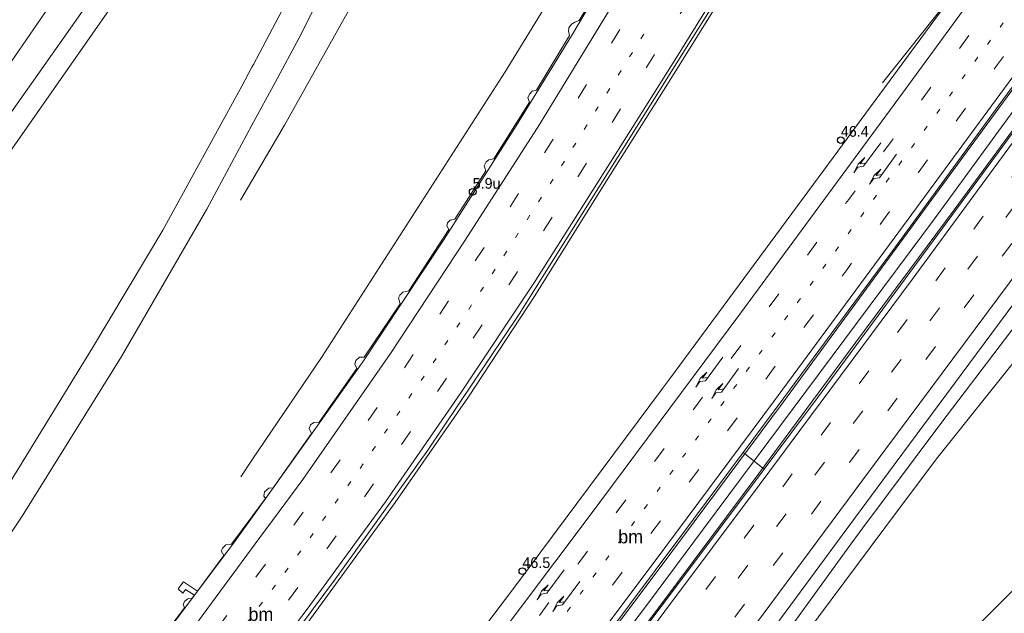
# Model space of a CAD drawing. Header units: metres. Extents: x 83575 to 86200, y 450600 to 453750.
# Tile 70 of 94: x 85257 to 85441, y 452782 to 452893. Entities that reach past the tile are written whole.
import ezdxf
from ezdxf.enums import TextEntityAlignment as Align

# ---------------------------------------------------------------- set-up
doc = ezdxf.new("R2010")
doc.units = ezdxf.units.M
doc.linetypes.add('13strp', pattern=[4, 1, -3])
doc.linetypes.add('39strp', pattern=[12, 3, -9])
for name, color, linetype, lineweight in [('gr-bs-geleiderail', 253, 'geleiderail', 18), ('gw-bs-grondwerklijn', 253, 'Continuous', 18), ('mk-bs-13streep 0.45', 253, '13strp', 18), ('mk-bs-39streep 0.15', 253, '39strp', 18), ('mk-bs-pijlre750', 253, 'Continuous', 18), ('mk-bs-streep 0.15', 253, 'Continuous', 18), ('vh-bs-randverharding', 253, 'Continuous', 18), ('wm-bs-hectometerbord text', 253, 'Continuous', 18), ('wm-bs-lijnverlich', 253, 'lijnverlich', 18)]:
    doc.layers.add(name, color=color, linetype=linetype, lineweight=lineweight)
doc.styles.add('rtw_iso', font='iso-rtw.shx')
doc.linetypes.add('geleiderail', pattern='A,2,-1,[175,RTW.shx,S=0.5,R=0,X=0,Y=0],-1', length=4)
doc.linetypes.add('lijnverlich', pattern='A,0,-5,[22,RTW.shx,S=1,R=0,X=-0.625,Y=0],2.5,-0.5,[3,RTW.shx,S=0.5,R=0,X=0,Y=0],-0.5,2.5,[22,RTW.shx,S=1,R=180,X=0.625,Y=0],-5', length=16)

# ---------------------------------------------------------------- blocks, each defined once
blk = doc.blocks.new('pijlr-flat-3')
at = {"layer": 'mk-bs-pijlre750'}
for p, q in [((0, 0), (-3.22, -4.4)), ((-4.21, -3.98), (-2.97, -2.78)), ((-2.97, -2.78), (-3.82, -3.95)), ((-5.03, -5.61), (-4.21, -3.98)), ((-5.03, -5.61), (-4.27, -4.56)), ((-4.27, -4.56), (-3.22, -4.4)), ((-3.82, -3.95), (-2.78, -3.79))]:
    blk.add_line(p, q, dxfattribs=at)
blk = doc.blocks.new('pijlr-flat-4')
at = {"layer": 'mk-bs-pijlre750'}
for p, q in [((0, 0), (-3.22, -4.4)), ((-4.21, -3.98), (-2.97, -2.78)), ((-2.97, -2.78), (-3.82, -3.95)), ((-5.03, -5.61), (-4.21, -3.98)), ((-5.03, -5.61), (-4.27, -4.56)), ((-4.27, -4.56), (-3.22, -4.4)), ((-3.82, -3.95), (-2.78, -3.79))]:
    blk.add_line(p, q, dxfattribs=at)
blk = doc.blocks.new('pijlr-flat-53')
at = {"layer": 'mk-bs-pijlre750'}
for p, q in [((0, 0), (-3.22, -4.4)), ((-4.21, -3.98), (-2.97, -2.78)), ((-2.97, -2.78), (-3.82, -3.95)), ((-5.03, -5.61), (-4.21, -3.98)), ((-5.03, -5.61), (-4.27, -4.56)), ((-4.27, -4.56), (-3.22, -4.4)), ((-3.82, -3.95), (-2.78, -3.79))]:
    blk.add_line(p, q, dxfattribs=at)
blk = doc.blocks.new('pijlr-flat-89')
at = {"layer": 'mk-bs-pijlre750'}
for p, q in [((0, 0), (-3.22, -4.4)), ((-4.21, -3.98), (-2.97, -2.78)), ((-2.97, -2.78), (-3.82, -3.95)), ((-5.03, -5.61), (-4.21, -3.98)), ((-5.03, -5.61), (-4.27, -4.56)), ((-4.27, -4.56), (-3.22, -4.4)), ((-3.82, -3.95), (-2.78, -3.79))]:
    blk.add_line(p, q, dxfattribs=at)
blk = doc.blocks.new('pijlr-flat-90')
at = {"layer": 'mk-bs-pijlre750'}
for p, q in [((0, 0), (-3.22, -4.4)), ((-4.21, -3.98), (-2.97, -2.78)), ((-2.97, -2.78), (-3.82, -3.95)), ((-5.03, -5.61), (-4.21, -3.98)), ((-5.03, -5.61), (-4.27, -4.56)), ((-4.27, -4.56), (-3.22, -4.4)), ((-3.82, -3.95), (-2.78, -3.79))]:
    blk.add_line(p, q, dxfattribs=at)
blk = doc.blocks.new('pijlr-flat-91')
at = {"layer": 'mk-bs-pijlre750'}
for p, q in [((0, 0), (-3.22, -4.4)), ((-4.21, -3.98), (-2.97, -2.78)), ((-2.97, -2.78), (-3.82, -3.95)), ((-5.03, -5.61), (-4.21, -3.98)), ((-5.03, -5.61), (-4.27, -4.56)), ((-4.27, -4.56), (-3.22, -4.4)), ((-3.82, -3.95), (-2.78, -3.79))]:
    blk.add_line(p, q, dxfattribs=at)
blk = doc.blocks.new('dtbattr-l-flat-3')
at = {"layer": 'mk-bs-13streep 0.45', "style": 'rtw_iso'}
blk.add_attdef('TAG', (0, 0), '', height=2.5, dxfattribs=at)
blk = doc.blocks.new('dtbattr-l-flat-45')
at = {"layer": 'mk-bs-13streep 0.45', "style": 'rtw_iso'}
blk.add_attdef('TAG', (0, 0), '', height=2.5, dxfattribs=at)
blk = doc.blocks.new('HMP1-flat-126')
at = {"color": 253}
blk.add_circle((0, 0), 0.625, dxfattribs=at)
blk = doc.blocks.new('HMP1-flat-127')
at = {"color": 253}
blk.add_circle((0, 0), 0.625, dxfattribs=at)
blk = doc.blocks.new('HMP1-flat-130')
at = {"color": 253}
blk.add_circle((0, 0), 0.625, dxfattribs=at)

msp = doc.modelspace()

# ---------------------------------------------------------------- linework, layer by layer
at = {"layer": 'gr-bs-geleiderail', "flags": 128}
for points in [[(85414.6, 452990.26), (85408.86, 452978), (85403.1, 452967), (85396.1, 452954.1), (85390.99, 452944.77), (85383.84, 452931.7), (85372.87, 452912.4), (85359.78, 452890.32), (85349.46, 452873.46), (85335.87, 452852.09), (85320.72, 452829.33), (85309.93, 452814.05), (85299.79, 452799.89), (85298.19, 452797.66), (85296.44, 452795.22), (85284.4, 452779.22), (85268.1, 452758.3), (85261.62, 452750.26), (85254.32, 452741.39), (85244.69, 452729.94), (85235.15, 452718.85), (85224.13, 452706.5), (85215.13, 452696.57), (85207.97, 452688.84), (85206.5, 452687.28)], [(85221.62, 452674.32), (85230.42, 452683.64), (85253.57, 452709.63), (85268.29, 452726.89), (85283.47, 452745.51), (85295.02, 452760.06), (85310.44, 452780.59), (85322.99, 452797.79), (85326.8, 452803.02), (85340.49, 452822.8), (85352.9, 452841.69), (85365.6, 452862), (85377.73, 452881.3), (85389.74, 452900.56), (85403.84, 452923.05), (85416.07, 452942.52), (85419.33, 452947.63), (85427.08, 452960.08), (85433.48, 452970.25), (85433.85, 452970.83), (85436.79, 452975.47)], [(85417.99, 452881.5), (85427.69, 452893.75), (85430.91, 452897.86), (85441.88, 452912.99), (85460.95, 452938.86), (85471.05, 452952.63)], [(85487.43, 452941.72), (85470.42, 452918.61), (85453.04, 452894.95), (85436.6, 452872.53), (85419.14, 452848.74), (85399.43, 452821.89), (85376.38, 452790.91), (85354.7, 452762.02), (85333.85, 452734.39), (85312.9, 452706.83), (85292.88, 452680.17), (85279.9, 452663.21), (85275.86, 452657.76), (85262.15, 452639.59)], [(85491.2, 452939.2), (85479.46, 452923.31), (85465.3, 452903.91), (85449.55, 452882.54), (85431.34, 452857.79), (85412.96, 452833.02), (85394.85, 452808.45), (85376.47, 452783.91), (85360.41, 452762.63), (85353.02, 452753.14), (85346.41, 452744.86), (85344, 452741.63), (85338.55, 452734.04), (85332.96, 452726.42), (85323.33, 452713.62), (85310.46, 452696.68), (85294.46, 452675.41), (85278.43, 452654.18), (85265.25, 452636.92)]]:
    msp.add_lwpolyline(points, dxfattribs=at)
at = {"layer": 'gw-bs-grondwerklijn'}
for p, q in [((85300, 452884.46), (85300.27, 452884.98)), ((85304.39, 452881.72), (85300, 452873.58)), ((85300, 452863.22), (85297.86, 452859.57)), ((85395.83, 452809.28), (85391.9, 452812.4)), ((85300, 452810.96), (85297.9, 452807.86))]:
    msp.add_line(p, q, dxfattribs=at)
for points in [[(85375.52, 453029.72), (85364.3, 452997.53), (85357.8, 452982.33), (85333.65, 452926.54), (85318.41, 452895.56), (85306.08, 452873.61), (85300, 452863.22)], [(85430.16, 453025.54), (85427.62, 453025.35), (85422.68, 453021.22), (85413.95, 453004.64), (85402.21, 452980.8), (85369.1, 452919), (85347.37, 452883.61), (85313.16, 452830.32), (85300, 452810.96)], [(85300.27, 452884.98), (85312.7, 452908.54), (85326.18, 452936.12), (85335.52, 452958.32), (85346.26, 452982.98), (85348.78, 452990.01), (85350.97, 452994.28), (85351.58, 452994.87), (85352.32, 452995.09)], [(85352.3, 452983.95), (85350.79, 452980.36), (85339.18, 452953.18), (85324.25, 452920.75), (85308.83, 452889.95), (85304.39, 452881.72)], [(85271.5, 452918.21), (85273.9, 452915.46), (85274.09, 452915.29), (85274.45, 452914.35), (85274.28, 452913.25), (85273.62, 452912.66), (85247.47, 452874.64)], [(85178.45, 452711.33), (85182.47, 452715.76), (85188.88, 452721.71), (85196.42, 452729.59), (85204.81, 452739.44), (85215.35, 452750.97), (85222.81, 452759.73), (85226.15, 452763.71), (85227.17, 452765.72), (85227.84, 452768.34), (85228.66, 452770.94), (85233.71, 452776.64), (85236.65, 452780.06), (85238.23, 452782.74), (85254.84, 452806.97), (85270.17, 452831.97), (85283.35, 452853.96), (85298.11, 452880.88), (85300, 452884.46)], [(85300, 452873.58), (85291.56, 452857.92), (85275.6, 452830.34), (85257.05, 452800.48), (85242.53, 452778.95), (85231.28, 452764.17), (85217.52, 452747.67), (85201.99, 452730.17), (85181.71, 452708.53)]]:
    msp.add_lwpolyline(points, dxfattribs=at)
at = {"layer": 'gw-bs-grondwerklijn', "flags": 128}
for points in [[(85308.95, 452632.67), (85320.87, 452649.79), (85333.97, 452667.85), (85348.89, 452687.34), (85362.75, 452704.54), (85378.6, 452722.7), (85395.83, 452740.86), (85413.8, 452758.77), (85432.08, 452776.22), (85448.29, 452792.55), (85453.7, 452798.48), (85464.24, 452810.01), (85482.01, 452829.11), (85498.96, 452847.99), (85513.99, 452865.28), (85525.69, 452878.99), (85535.08, 452894.6), (85540.41, 452906.38)], [(85496.56, 452895.87), (85479.36, 452874.57), (85456.06, 452846.21), (85428.06, 452811.18), (85418.42, 452798.29), (85398.48, 452771.63), (85365.07, 452724.83), (85331.96, 452684.27), (85357.57, 452719.38), (85364.51, 452729.22), (85366.36, 452729.66), (85368.93, 452733.16), (85368.82, 452735.4), (85374.95, 452743.75), (85392.87, 452768.79), (85411.33, 452794.34), (85414.27, 452798.27), (85428.88, 452817.82), (85448.71, 452843.88), (85470.25, 452872.87), (85490.17, 452899.58)]]:
    msp.add_lwpolyline(points, dxfattribs=at)
at = {"layer": 'mk-bs-13streep 0.45', "flags": 128}
for points in [[(85255.44, 452645.33), (85274.63, 452670.87), (85292.08, 452693.94), (85321.61, 452732.98), (85350.19, 452770.9), (85378.72, 452809), (85406.55, 452846.48), (85434.06, 452883.91), (85458.93, 452917.75), (85480.06, 452946.62)], [(85373.3, 452890.61), (85364.87, 452877.16), (85356.44, 452863.64), (85343.86, 452844.11), (85332.7, 452827.38), (85319.39, 452808.2), (85311.81, 452797.73), (85305.55, 452789.1), (85293.68, 452773.37), (85276.03, 452750.71), (85255.99, 452726.2), (85236.18, 452703.41), (85214.41, 452679.46)]]:
    msp.add_lwpolyline(points, dxfattribs=at)
at = {"layer": 'mk-bs-39streep 0.15', "flags": 128}
for points in [[(85420.98, 452986.01), (85420.81, 452985.59), (85415.96, 452975.86), (85410.12, 452964.84), (85404.33, 452954.11), (85402.5, 452950.39), (85388.12, 452924.77), (85374.96, 452901.72), (85358.07, 452873.69), (85343.76, 452851.23), (85325.36, 452823.47), (85307.09, 452797.71), (85304.81, 452794.51), (85288.89, 452773.34), (85273.75, 452753.88), (85252.46, 452728.17), (85229.66, 452701.77), (85209.02, 452679.27)], [(85214.62, 452674.25), (85227.99, 452688.8), (85243.85, 452706.42), (85259.1, 452724.28), (85279.68, 452749.21), (85296.22, 452770.54), (85316.51, 452797.76), (85317.47, 452799.04), (85331.14, 452818.41), (85349.5, 452845.94), (85363.61, 452868.09), (85376.18, 452888.19), (85388.84, 452908.24), (85401.31, 452928.18), (85411.89, 452944.95), (85419.59, 452957.38), (85425.71, 452967.21), (85432.65, 452978.23)], [(85252.54, 452647.83), (85272.01, 452673.56), (85294.28, 452703.05), (85322.84, 452740.85), (85352.67, 452780.44), (85382.95, 452820.92), (85411.64, 452859.73), (85441.08, 452899.84), (85476.93, 452948.71)], [(85483.18, 452944.54), (85462.05, 452915.69), (85439.5, 452884.97), (85411.15, 452846.37), (85381.73, 452806.73), (85352.56, 452767.7), (85321.98, 452727.28), (85291.24, 452686.55), (85270.51, 452659.12), (85258.3, 452642.88)], [(85269.13, 452633.6), (85287.16, 452657.44), (85309.4, 452686.7), (85336.94, 452723.08), (85366.33, 452762.06), (85397.18, 452803.14), (85424.87, 452840.33), (85446.51, 452869.77), (85474.48, 452907.79), (85495.43, 452936.38)], [(85390.99, 452788.91), (85428.49, 452839.26), (85456.46, 452877.29), (85482.91, 452913.31), (85498.39, 452934.4)], [(85278.66, 452625.44), (85290.3, 452642.25), (85310.3, 452670.8), (85331.2, 452700.24), (85351.93, 452729.07), (85367.37, 452750.32), (85388.05, 452778.46), (85410.19, 452808.34), (85431.42, 452836.97), (85452.43, 452865.45), (85480.4, 452903.57)]]:
    msp.add_lwpolyline(points, dxfattribs=at)
at = {"layer": 'mk-bs-streep 0.15', "flags": 128}
for points in [[(85417.97, 452988.02), (85412.68, 452977.73), (85406.88, 452966.65), (85399.26, 452952.27), (85390.98, 452937.28), (85380.52, 452918.83), (85366.51, 452894.58), (85353.77, 452873.71), (85339.92, 452852.13), (85325.93, 452830.88), (85309.5, 452807.32), (85302.78, 452798.23), (85302.38, 452797.68), (85287.36, 452777.36), (85270.18, 452755.22), (85248.08, 452728.53), (85227.45, 452704.67), (85209.57, 452685.2), (85209.28, 452684.9)], [(85435.68, 452976.21), (85431.81, 452970.01), (85423.24, 452956.45), (85414.95, 452943.17), (85404.2, 452925.92), (85391.6, 452905.89), (85379.42, 452886.24), (85366.13, 452865.17), (85353.01, 452844.44), (85339.1, 452823.57), (85325, 452803.17), (85321.06, 452797.78), (85310.33, 452783.09), (85294.83, 452762.69), (85280.77, 452744.89), (85263.23, 452723.51), (85248.09, 452705.8), (85233.45, 452689.28), (85219.91, 452674.6)], [(85473.88, 452950.74), (85451.04, 452919.67), (85421.01, 452878.65), (85391.29, 452838.24), (85363.1, 452800.44), (85330.99, 452757.72), (85293.05, 452707.53), (85269.15, 452675.96), (85249.71, 452650.24)], [(85261.06, 452640.52), (85275.01, 452659), (85292.08, 452681.59), (85311.18, 452706.88), (85330.75, 452732.79), (85352.71, 452761.9), (85375.23, 452791.87), (85397.59, 452821.85), (85421.89, 452854.84), (85447.01, 452889.02), (85465.8, 452914.62), (85486.22, 452942.52)], [(85266.36, 452635.98), (85288.6, 452665.41), (85316.12, 452701.69), (85343.39, 452737.8), (85368.51, 452771.06), (85394.9, 452806.28), (85423.51, 452844.73), (85452.47, 452884.12), (85492.34, 452938.44)], [(85504.75, 452930.16), (85488.93, 452908.55), (85465.61, 452876.73), (85441.65, 452844.05), (85418.59, 452813.05), (85395.66, 452782.18), (85372.1, 452750.33), (85356.35, 452728.76), (85340.31, 452706.64), (85322.75, 452682.13), (85306.39, 452658.91), (85291.17, 452637.15), (85281.45, 452623.05)]]:
    msp.add_lwpolyline(points, dxfattribs=at)
at = {"layer": 'vh-bs-randverharding'}
for p in [(85287.21, 452788.19), (85289.24, 452785.68)]:
    msp.add_line(p, (85289.8, 452786.45), dxfattribs=at)
for points in [[(85395.83, 452809.28), (85405.82, 452822.63), (85431.78, 452857.88), (85458.86, 452894.67), (85491.35, 452939.1), (85502.34, 452954.06), (85513.83, 452969.92)], [(85300, 452933.32), (85280.98, 452906.19), (85232.13, 452836.38), (85203.04, 452794.79), (85200.24, 452796.57), (85199.76, 452796.95), (85200.09, 452797.43), (85196.98, 452800.08)], [(85198.74, 452802.46), (85199.7, 452802), (85200.61, 452801.79), (85201.94, 452801.6), (85203.27, 452801.78), (85247.26, 452865.11), (85279.46, 452910.85), (85278.79, 452915.02), (85278.09, 452915.83), (85273.26, 452919.39)], [(85400.05, 452918), (85381.7, 452888.75), (85368.5, 452867.76), (85353.08, 452843.15)], [(85376.8, 452824.36), (85378.1, 452826.11), (85406.96, 452865.19), (85433.88, 452901.75), (85440.23, 452910.36)], [(85337.09, 452855.81), (85337.12, 452855.84), (85337.99, 452856.01), (85343.74, 452865.04), (85343.43, 452866.03), (85343.84, 452866.74), (85344.29, 452867.15), (85345.23, 452867.32), (85351.94, 452877.9), (85351.59, 452878.73), (85351.9, 452879.42), (85352.42, 452879.98), (85353.26, 452880.14), (85359.43, 452890.37), (85359.2, 452891.17), (85359.31, 452891.82), (85359.79, 452892.49), (85360.38, 452892.87), (85361.22, 452893.2), (85367.46, 452903.51)], [(85458.29, 452902.6), (85439.61, 452877.19), (85420.37, 452850.88), (85399.52, 452822.6), (85391.9, 452812.4)], [(85469.51, 452877.02), (85445.43, 452844.12), (85420.17, 452810.07), (85410.82, 452797.41)], [(85300, 452800.37), (85302.54, 452803.78), (85302.22, 452804.24), (85302.34, 452805.05), (85303.14, 452805.74), (85303.95, 452805.81), (85311.15, 452815.96), (85310.68, 452816.9), (85310.99, 452817.59), (85311.58, 452817.98), (85312.6, 452818.08), (85319.62, 452828.08), (85319.25, 452828.91), (85319.43, 452829.59), (85320.11, 452830.21), (85320.98, 452830.24), (85327.71, 452840.17), (85327.45, 452841.33), (85327.7, 452841.79), (85328.26, 452842.35), (85329.34, 452842.63), (85336.81, 452854.1), (85336.44, 452854.76), (85336.6, 452855.36), (85337.09, 452855.81)], [(85353.08, 452843.15), (85350.02, 452838.28), (85332.93, 452812.85), (85315.64, 452788.75), (85300, 452767.77)], [(85325.94, 452756.55), (85349.28, 452787.44), (85376.8, 452824.36)], [(85391.9, 452812.4), (85380.24, 452796.76), (85361.06, 452771.03), (85339.85, 452742.87), (85319.27, 452715.69), (85307.39, 452700)], [(85313.43, 452700), (85329.64, 452721.39), (85353.01, 452752.34), (85379.26, 452787.15), (85395.83, 452809.28)], [(85289.8, 452786.45), (85294.74, 452793.11), (85294.27, 452793.97), (85294.5, 452794.52), (85295.15, 452795.14), (85296.16, 452795.23), (85300, 452800.37)], [(85410.82, 452797.41), (85394.52, 452775.36), (85370.81, 452743.35), (85365.32, 452735.81)], [(85289.24, 452785.68), (85287.55, 452786.79), (85287.05, 452786.07), (85286.18, 452786.89), (85287.21, 452788.19)], [(85250.56, 452737.09), (85258.45, 452746.56), (85258.2, 452747.24), (85258.46, 452748.08), (85259.27, 452748.64), (85260.26, 452748.76), (85268.09, 452758.53), (85267.77, 452759.49), (85268.14, 452760.05), (85268.84, 452760.46), (85269.7, 452760.51), (85278.06, 452771.01), (85277.73, 452772.05), (85278.19, 452772.61), (85278.81, 452772.98), (85279.58, 452773.05), (85287.41, 452783.32), (85287.12, 452784.03), (85287.43, 452784.56), (85287.99, 452785.01), (85288.83, 452785.13), (85289.24, 452785.68)]]:
    msp.add_lwpolyline(points, dxfattribs=at)
at = {"layer": 'wm-bs-lijnverlich'}
msp.add_lwpolyline([(85489.32, 452940.45), (85480.33, 452928.31), (85468.54, 452912.12), (85460.23, 452900.72), (85427.71, 452856.08), (85384.49, 452798.12), (85374, 452784.05), (85319.96, 452712.58), (85266.42, 452641.79), (85263.73, 452638.24)], dxfattribs=at)

# ---------------------------------------------------------------- block references
for name, p in [('HMP1-flat-130', (85410.16, 452870.8)), ('pijlr-flat-4', (85417.63, 452870.31)), ('pijlr-flat-91', (85420.59, 452868.17)), ('HMP1-flat-127', (85341.3, 452861.13)), ('pijlr-flat-53', (85388.08, 452830.21)), ('pijlr-flat-3', (85391.05, 452828.09)), ('HMP1-flat-126', (85350.59, 452790.2)), ('pijlr-flat-89', (85358.4, 452790.45)), ('pijlr-flat-90', (85361.33, 452788.27))]:
    msp.add_blockref(name, p)
for name, p in [('dtbattr-l-flat-45', (85368.53, 452795.4)), ('dtbattr-l-flat-3', (85299.36, 452780.89))]:
    msp.add_blockref(name, p).add_auto_attribs({'TAG': 'bm'})

# ---------------------------------------------------------------- texts
at = {"layer": 'wm-bs-hectometerbord text', "style": 'rtw_iso'}
for s, p in [('46.4', (85410.17, 452870.84)), ('5.9u', (85341.3, 452861.12)), ('46.5', (85350.6, 452790.19))]:
    msp.add_text(s, height=2, dxfattribs=at).set_placement(p, align=Align.BOTTOM_LEFT)

doc.saveas('drawing.dxf')
